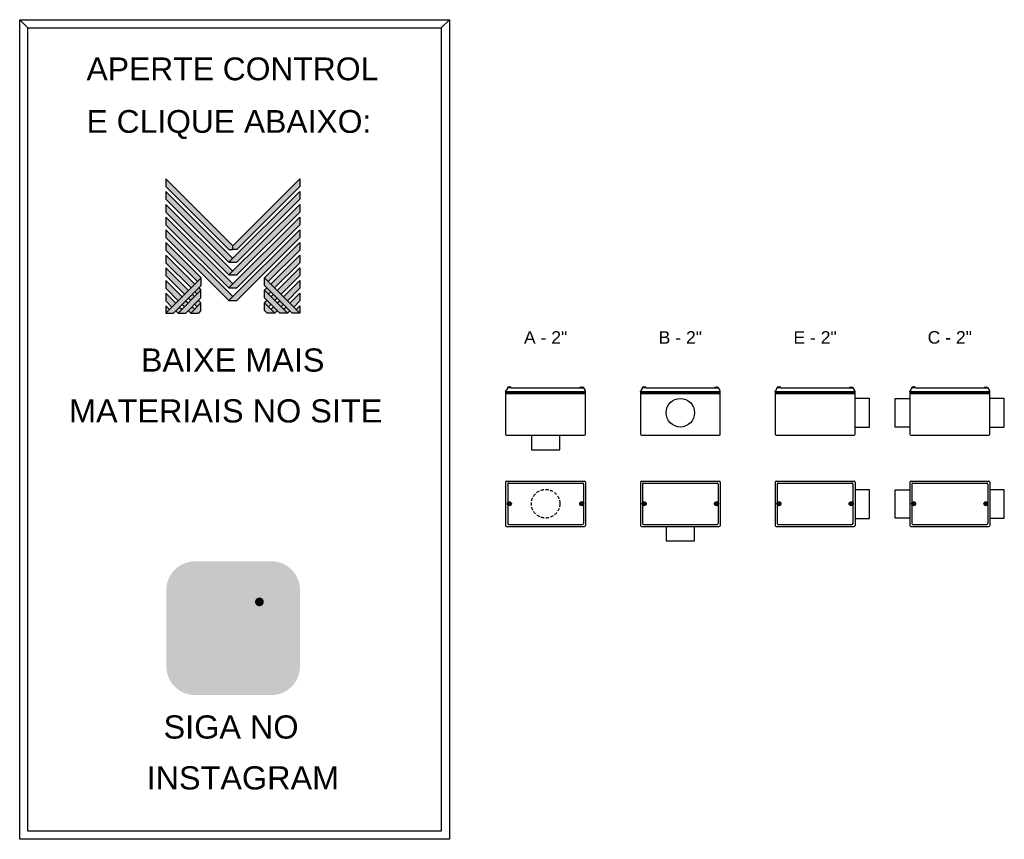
# Model space of a CAD drawing. Header units: millimetres. Extents: x -636 to 3467, y -194 to 1437.
# Tile 1 of 2: x -636 to 1323, y -194 to 1437. Entities that reach past the tile are written whole.
import ezdxf
from ezdxf.enums import TextEntityAlignment as Align

# ---------------------------------------------------------------- set-up
doc = ezdxf.new("R2010")
doc.units = ezdxf.units.MM
doc.linetypes.add('HIDDEN', pattern=[9.525, 6.35, -3.175])
for name, color, linetype in [('BUCHA DE PASSAGEM', 20, 'Continuous'), ('CONDULETE', 8, 'Continuous'), ('FURO VASADO', 251, 'HIDDEN'), ('logo01', 10, 'Continuous'), ('logo02', 250, 'Continuous')]:
    doc.layers.add(name, color=color, linetype=linetype)
doc.styles.get("Standard").update_dxf_attribs({"font": 'arial.ttf'})

# ---------------------------------------------------------------- blocks, each defined once
blk = doc.blocks.new('MESH')
at = {"layer": 'logo01'}
h = blk.add_hatch(color=256, dxfattribs=at)
h.dxf.hatch_style = 1
h.paths.add_polyline_path([(30046, 14087), (30046, 13835), (32119, 11769), (32248, 11769), (32248, 11893)])
h.paths.add_polyline_path([(30046, 13670), (30046, 13418), (32121, 11349), (32248, 11475)])
h.paths.add_polyline_path([(30046, 13253), (30046, 13001), (32121, 10932), (32248, 11058)])
h.paths.add_polyline_path([(30046, 12835), (30046, 12583), (32121, 10515), (32248, 10641)])
h.paths.add_polyline_path([(30046, 12418), (30046, 12166), (32121, 10097), (32248, 10223)])
h.paths.add_polyline_path([(30046, 12001), (30046, 11749), (31084, 10714), (31211, 10840)])
h.paths.add_polyline_path([(30046, 11583), (30046, 11331), (30875, 10505), (31001, 10631)])
h.paths.add_polyline_path([(30046, 11166), (30046, 10914), (30666, 10296), (30792, 10422)])
h.paths.add_polyline_path([(30046, 10749), (30046, 10497), (30456, 10088), (30583, 10214)])
h.paths.add_polyline_path([(30046, 10331), (30046, 10079), (30247, 9879), (30373, 10005)])
h.paths.add_polyline_path([(30164, 9796), (30046, 9914), (30046, 9679)])
h.paths.add_polyline_path([(30574, 9805), (30500, 9879), (30373, 9753), (30448, 9679)])
h.paths.add_polyline_path([(30784, 10013), (30709, 10088), (30583, 9962), (30657, 9887)])
h.paths.add_polyline_path([(30993, 9805), (30910, 9887), (30784, 9761), (30867, 9679)])
h.paths.add_polyline_path([(30993, 10222), (30918, 10296), (30792, 10170), (30867, 10096)])
h.paths.add_polyline_path([(31119, 10096), (30993, 9970), (31076, 9887), (31202, 10013)])
h.paths.add_polyline_path([(31202, 10431), (31128, 10505), (31001, 10379), (31076, 10305)], flags=17)
h.paths.add_polyline_path([(33284, 10840), (33284, 10588), (34196, 9679), (34449, 9679)])
h.paths.add_polyline_path([(33293, 10431), (33293, 10179), (33794, 9679), (34047, 9679)])
h.paths.add_polyline_path([(33293, 10013), (33293, 9761), (33376, 9679), (33628, 9679)], flags=17)
at = {"layer": 'logo02'}
h = blk.add_hatch(color=256, dxfattribs=at)
h.dxf.hatch_style = 1
h.paths.add_polyline_path([(34449, 13835), (34449, 14087), (32248, 11893), (32248, 11769), (32376, 11769)])
h.paths.add_polyline_path([(34449, 13418), (34449, 13670), (32121, 11349), (32374, 11349)])
h.paths.add_polyline_path([(34449, 13001), (34449, 13253), (32121, 10932), (32374, 10932)])
h.paths.add_polyline_path([(34449, 12583), (34449, 12835), (32121, 10515), (32374, 10515)])
h.paths.add_polyline_path([(34449, 12166), (34449, 12418), (32121, 10097), (32374, 10097)])
h.paths.add_polyline_path([(34449, 11749), (34449, 12001), (33284, 10840), (33411, 10714)], flags=17)
h.paths.add_polyline_path([(34449, 11331), (34449, 11583), (33494, 10631), (33620, 10505)], flags=17)
h.paths.add_polyline_path([(34449, 10914), (34449, 11166), (33703, 10422), (33829, 10296)], flags=17)
h.paths.add_polyline_path([(34449, 10497), (34449, 10749), (33912, 10214), (34039, 10088)])
h.paths.add_polyline_path([(34449, 10331), (34122, 10005), (34248, 9879), (34449, 10079)])
h.paths.add_polyline_path([(33577, 10296), (33502, 10222), (33628, 10096), (33703, 10170)])
h.paths.add_polyline_path([(33367, 10505), (33293, 10431), (33419, 10305), (33494, 10379)], flags=17)
h.paths.add_polyline_path([(33376, 10096), (33293, 10013), (33419, 9887), (33502, 9970)])
h.paths.add_polyline_path([(33786, 10088), (33711, 10013), (33838, 9887), (33912, 9962)])
h.paths.add_polyline_path([(33585, 9887), (33502, 9805), (33628, 9679), (33711, 9761)])
h.paths.add_polyline_path([(33995, 9879), (33921, 9805), (34047, 9679), (34122, 9753)])
h.paths.add_polyline_path([(34449, 9914), (34331, 9796), (34449, 9679)])
h.paths.add_polyline_path([(31202, 10013), (30867, 9679), (31119, 9679), (31202, 9761)], flags=17)
h.paths.add_polyline_path([(31202, 10179), (31202, 10431), (30448, 9679), (30701, 9679)])
h.paths.add_polyline_path([(31211, 10588), (31211, 10840), (30046, 9679), (30299, 9679)])
at = {"layer": 'logo01'}
for p, q in [((30046, 14087), (30046, 13835)), ((30046, 14087), (32248, 11893)), ((30046, 13835), (32119, 11769)), ((30046, 13670), (30046, 13418)), ((30046, 13670), (32248, 11475)), ((30046, 13418), (32121, 11349)), ((30046, 13253), (30046, 13001)), ((30046, 13253), (32248, 11058)), ((30046, 13001), (32121, 10932)), ((30046, 12835), (30046, 12583)), ((30046, 12835), (32248, 10641)), ((30046, 12583), (32121, 10515)), ((30046, 12418), (30046, 12166)), ((30046, 12418), (32248, 10223)), ((30046, 12166), (32121, 10097)), ((30046, 12001), (30046, 11749)), ((30046, 12001), (31211, 10840)), ((30046, 11749), (31084, 10714)), ((32119, 11769), (32248, 11769)), ((30046, 11583), (30046, 11331)), ((30046, 11583), (31001, 10631)), ((30046, 11331), (30875, 10505)), ((30046, 11166), (30046, 10914)), ((30046, 11166), (30792, 10422)), ((30046, 10914), (30666, 10296)), ((30046, 10749), (30046, 10497)), ((30046, 10749), (30583, 10214)), ((33284, 10840), (34449, 9679)), ((33284, 10588), (33284, 10840)), ((30046, 10497), (30456, 10088)), ((31001, 10379), (31076, 10305)), ((31128, 10505), (31202, 10431)), ((33284, 10588), (34196, 9679)), ((33293, 10431), (34047, 9679)), ((33293, 10179), (33293, 10431)), ((30046, 10331), (30046, 10079)), ((30046, 10331), (30373, 10005)), ((30046, 10079), (30247, 9879)), ((30709, 10088), (30784, 10013)), ((30792, 10170), (30867, 10096)), ((30918, 10296), (30993, 10222)), ((31119, 10096), (31202, 10013)), ((33293, 10179), (33794, 9679)), ((30046, 9914), (30046, 9679)), ((30046, 9914), (30164, 9796)), ((30373, 9753), (30448, 9679)), ((30500, 9879), (30574, 9805)), ((30583, 9962), (30657, 9887)), ((30784, 9761), (30867, 9679)), ((30910, 9887), (30993, 9805)), ((30993, 9970), (31076, 9887)), ((33293, 10013), (33628, 9679)), ((33293, 9761), (33293, 10013)), ((33293, 9761), (33376, 9679)), ((33628, 9679), (33376, 9679)), ((34047, 9679), (33794, 9679)), ((34449, 9679), (34196, 9679))]:
    blk.add_line(p, q, dxfattribs=at)
at = {"layer": 'logo02'}
for p, q in [((34449, 14087), (32248, 11893)), ((34449, 14087), (34449, 13835)), ((34449, 13670), (32121, 11349)), ((34449, 13835), (32376, 11769)), ((34449, 13670), (34449, 13418)), ((34449, 13418), (32374, 11349)), ((34449, 13253), (32121, 10932)), ((34449, 13001), (32374, 10932)), ((34449, 13253), (34449, 13001)), ((34449, 12835), (32121, 10515)), ((34449, 12835), (34449, 12583)), ((34449, 12418), (32121, 10097)), ((34449, 12583), (32374, 10515)), ((34449, 12418), (34449, 12166)), ((34449, 12166), (32374, 10097)), ((34449, 12001), (33284, 10840)), ((34449, 12001), (34449, 11749)), ((32248, 11769), (32248, 11893)), ((32376, 11769), (32248, 11769)), ((34449, 11749), (33411, 10714)), ((32121, 11349), (32374, 11349)), ((34449, 11583), (33494, 10631)), ((34449, 11331), (33620, 10505)), ((34449, 11583), (34449, 11331)), ((34449, 11166), (33703, 10422)), ((34449, 11166), (34449, 10914)), ((31211, 10840), (30046, 9679)), ((31211, 10588), (31211, 10840)), ((32121, 10932), (32374, 10932)), ((34449, 10914), (33829, 10296)), ((34449, 10749), (33912, 10214)), ((34449, 10749), (34449, 10497)), ((31211, 10588), (30299, 9679)), ((31202, 10431), (30448, 9679)), ((31202, 10179), (31202, 10431)), ((32121, 10515), (32374, 10515)), ((33367, 10505), (33293, 10431)), ((33494, 10379), (33419, 10305)), ((34449, 10497), (34039, 10088)), ((31202, 10179), (30701, 9679)), ((32121, 10097), (32374, 10097)), ((33376, 10096), (33293, 10013)), ((33577, 10296), (33502, 10222)), ((33703, 10170), (33628, 10096)), ((33786, 10088), (33711, 10013)), ((34449, 10331), (34122, 10005)), ((34449, 10079), (34248, 9879)), ((34449, 10331), (34449, 10079)), ((31202, 10013), (30867, 9679)), ((31202, 9761), (31119, 9679)), ((31202, 9761), (31202, 10013)), ((33502, 9970), (33419, 9887)), ((33585, 9887), (33502, 9805)), ((33711, 9761), (33628, 9679)), ((33912, 9962), (33838, 9887)), ((33995, 9879), (33921, 9805)), ((34122, 9753), (34047, 9679)), ((34449, 9914), (34331, 9796)), ((34449, 9914), (34449, 9679)), ((30046, 9679), (30299, 9679)), ((30448, 9679), (30701, 9679)), ((30867, 9679), (31119, 9679))]:
    blk.add_line(p, q, dxfattribs=at)

msp = doc.modelspace()

# ---------------------------------------------------------------- hatches: boundary and pattern name
at = {"layer": 'BUCHA DE PASSAGEM'}
h = msp.add_hatch(color=18, dxfattribs=at)
h.dxf.hatch_style = 1
h.paths.add_polyline_path([(-135.6, 359.5), (-287.3, 359.5, 0.414214), (-344.4, 302.4), (-344.4, 150.3, 0.414214), (-287.3, 93.2), (-135.6, 93.2, 0.414214), (-78.5, 150.3), (-78.5, 302.4, 0.414214)])
h.paths.add_polyline_path([(-248.3, 322.5), (-174.5, 322.5, -0.414214), (-115.5, 263.4), (-115.5, 189.3, -0.414214), (-174.5, 130.2), (-248.3, 130.2, -0.414214), (-307.4, 189.3), (-307.4, 263.4, -0.414214)], flags=16)
h.paths.add_polyline_path([(-248.3, 304.9), (-174.5, 304.9, -0.414214), (-133, 263.4), (-133, 189.3, -0.414214), (-174.5, 147.8), (-248.3, 147.8, -0.414214), (-289.9, 189.3), (-289.9, 263.4, -0.414214)], flags=0)
h.paths.add_polyline_path([(-166.2, 226.3, -1), (-256.6, 226.3, -1)], flags=0)
h.paths.add_polyline_path([(-183.8, 226.3, -1), (-239.1, 226.3, -1)], flags=0)
h.paths.add_polyline_path([(-150.5, 278.6, -1), (-168, 278.6, -1)], flags=0)
h.paths.add_polyline_path([(-174.5, 304.9), (-248.3, 304.9, 0.414214), (-289.9, 263.4), (-289.9, 189.3, 0.414214), (-248.3, 147.8), (-174.5, 147.8, 0.414214), (-133, 189.3), (-133, 263.4, 0.414214)], flags=0)
h.paths.add_polyline_path([(-239.1, 226.3, 1), (-183.8, 226.3, 1)], flags=0)
h = msp.add_hatch(color=0, dxfattribs=at)
h.dxf.hatch_style = 1
h.paths.add_polyline_path([(-248.3, 322.5, 0.414214), (-307.4, 263.4), (-307.4, 189.3, 0.414214), (-248.3, 130.2), (-174.5, 130.2, 0.414214), (-115.5, 189.3), (-115.5, 263.4, 0.414214), (-174.5, 322.5)])
h.paths.add_polyline_path([(-150.5, 278.6, -1), (-168, 278.6, -1)], flags=16)
h.paths.add_polyline_path([(-166.2, 226.3, -1), (-256.6, 226.3, -1)], flags=16)
h.paths.add_polyline_path([(-183.8, 226.3, -1), (-239.1, 226.3, -1)], flags=0)
h = msp.add_hatch(color=18, dxfattribs=at)
h.dxf.hatch_style = 1
h.paths.add_polyline_path([(-174.5, 304.9), (-248.3, 304.9, 0.414214), (-289.9, 263.4), (-289.9, 189.3, 0.414214), (-248.3, 147.8), (-174.5, 147.8, 0.414214), (-133, 189.3), (-133, 263.4, 0.414214)])
h.paths.add_polyline_path([(-166.2, 226.3, -1), (-256.6, 226.3, -1)], flags=16)
h.paths.add_polyline_path([(-183.8, 226.3, -1), (-239.1, 226.3, -1)], flags=0)
h.paths.add_polyline_path([(-168, 278.6, -1), (-150.5, 278.6, -1)], flags=16)
h.paths.add_polyline_path([(-183.8, 226.3, 1), (-239.1, 226.3, 1)], flags=0)
h = msp.add_hatch(color=0, dxfattribs=at)
h.dxf.hatch_style = 1
h.paths.add_polyline_path([(-150.5, 278.6, 1), (-168, 278.6, 1)])
h = msp.add_hatch(color=0, dxfattribs=at)
h.dxf.hatch_style = 1
h.paths.add_polyline_path([(-256.6, 226.3, 1), (-166.2, 226.3, 1)])
h.paths.add_polyline_path([(-183.8, 226.3, -1), (-239.1, 226.3, -1)], flags=16)
h = msp.add_hatch(color=18, dxfattribs=at)
h.dxf.hatch_style = 1
h.paths.add_polyline_path([(-239.1, 226.3, 1), (-183.8, 226.3, 1)])

# ---------------------------------------------------------------- linework, layer by layer
for p, q in [((-619.8, 1420.8), (-636.1, 1437.1)), ((202.5, 1420.8), (218.8, 1437.1))]:
    msp.add_line(p, q, dxfattribs=at)
for points in [[(-636.1, 1437.1), (218.8, 1437.1), (218.8, -193.8), (-636.1, -193.8)], [(-619.8, 1420.8), (202.5, 1420.8), (202.5, -177.4), (-619.8, -177.4)]]:
    msp.add_lwpolyline(points, close=True, dxfattribs=at)
at = {"layer": 'CONDULETE'}
for p, q in [((337.7, 706), (337.6, 706.6)), ((338.2, 705.8), (337.9, 705.8)), ((338.2, 705.8), (338.5, 705.8)), ((338.7, 706), (338.7, 706.6)), ((481.4, 706), (481.4, 706.6)), ((481.9, 705.8), (481.6, 705.8)), ((481.9, 705.8), (482.2, 705.8)), ((482.4, 706), (482.5, 706.6)), ((605.7, 706), (605.6, 706.6)), ((606.2, 705.8), (605.9, 705.8)), ((606.2, 705.8), (606.5, 705.8)), ((606.7, 706), (606.7, 706.6)), ((749.4, 706), (749.4, 706.6)), ((749.9, 705.8), (749.6, 705.8)), ((749.9, 705.8), (750.2, 705.8)), ((750.4, 706), (750.5, 706.6)), ((873.7, 706), (873.6, 706.6)), ((874.2, 705.8), (873.9, 705.8)), ((874.2, 705.8), (874.5, 705.8)), ((874.7, 706), (874.7, 706.6)), ((1017.4, 706), (1017.4, 706.6)), ((1017.9, 705.8), (1017.6, 705.8)), ((1017.9, 705.8), (1018.2, 705.8)), ((1018.4, 706), (1018.5, 706.6)), ((1141.7, 706), (1141.6, 706.6)), ((1142.2, 705.8), (1141.9, 705.8)), ((1142.2, 705.8), (1142.5, 705.8)), ((1142.7, 706), (1142.7, 706.6)), ((1285.4, 706), (1285.4, 706.6)), ((1285.9, 705.8), (1285.6, 705.8)), ((1285.9, 705.8), (1286.3, 705.8)), ((1286.4, 706), (1286.5, 706.6)), ((330.6, 697.5), (331.3, 699.2)), ((330.6, 697.5), (330.6, 612.4)), ((330.6, 697.5), (489.6, 697.5)), ((330.6, 695), (489.6, 695)), ((330.6, 693.4), (489.6, 693.4)), ((334.6, 704.4), (331.3, 699.2)), ((341.9, 704.4), (334.4, 704.4)), ((341.9, 704.4), (478.2, 704.4)), ((478.2, 704.4), (485.7, 704.4)), ((485.5, 704.4), (488.8, 699.2)), ((489.6, 697.5), (488.8, 699.2)), ((489.6, 612.4), (489.6, 697.5)), ((598.6, 697.5), (599.3, 699.2)), ((598.6, 697.5), (598.6, 612.4)), ((598.6, 697.5), (757.6, 697.5)), ((598.6, 695), (757.6, 695)), ((598.6, 693.4), (757.6, 693.4)), ((602.6, 704.4), (599.3, 699.2)), ((609.9, 704.4), (602.4, 704.4)), ((609.9, 704.4), (746.2, 704.4)), ((746.2, 704.4), (753.7, 704.4)), ((753.5, 704.4), (756.8, 699.2)), ((757.6, 697.5), (756.8, 699.2)), ((757.6, 612.4), (757.6, 697.5)), ((866.6, 697.5), (867.3, 699.2)), ((866.6, 697.5), (866.6, 612.4)), ((866.6, 697.5), (1025.6, 697.5)), ((866.6, 695), (1025.6, 695)), ((866.6, 693.4), (1025.6, 693.4)), ((870.6, 704.4), (867.3, 699.2)), ((877.9, 704.4), (870.4, 704.4)), ((877.9, 704.4), (1014.2, 704.4)), ((1014.2, 704.4), (1021.7, 704.4)), ((1021.5, 704.4), (1024.8, 699.2)), ((1025.6, 697.5), (1024.8, 699.2)), ((1025.6, 612.4), (1025.6, 697.5)), ((1134.6, 697.5), (1135.3, 699.2)), ((1134.6, 697.5), (1134.6, 612.4)), ((1134.6, 697.5), (1293.6, 697.5)), ((1134.6, 695), (1293.6, 695)), ((1134.6, 693.4), (1293.6, 693.4)), ((1138.6, 704.4), (1135.3, 699.2)), ((1145.9, 704.4), (1138.4, 704.4)), ((1145.9, 704.4), (1282.2, 704.4)), ((1282.2, 704.4), (1289.7, 704.4)), ((1289.5, 704.4), (1292.8, 699.2)), ((1293.6, 697.5), (1292.8, 699.2)), ((1293.6, 612.4), (1293.6, 697.5)), ((1054.6, 683.4), (1025.6, 683.4)), ((1054.6, 626.6), (1054.6, 683.4)), ((1105.6, 626.6), (1105.6, 683.4)), ((1105.6, 683.4), (1134.6, 683.4)), ((1322.6, 683.4), (1293.6, 683.4)), ((1322.6, 626.6), (1322.6, 683.4)), ((332.6, 610.4), (487.6, 610.4)), ((381.7, 610.4), (381.7, 581.4)), ((438.5, 581.4), (438.5, 610.4)), ((600.6, 610.4), (755.6, 610.4)), ((868.6, 610.4), (1023.6, 610.4)), ((1025.6, 626.6), (1054.6, 626.6)), ((1134.6, 626.6), (1105.6, 626.6)), ((1136.6, 610.4), (1291.6, 610.4)), ((1293.6, 626.6), (1322.6, 626.6)), ((381.7, 581.4), (438.5, 581.4)), ((330.6, 516.9), (330.6, 430.9)), ((332.6, 518.9), (487.6, 518.9)), ((334.6, 513.2), (334.6, 475.8)), ((336.6, 515.2), (483.5, 515.2)), ((485.5, 513.2), (485.5, 475.8)), ((489.6, 516.9), (489.6, 430.9)), ((598.6, 516.9), (598.6, 430.9)), ((600.6, 518.9), (755.6, 518.9)), ((602.6, 513.2), (602.6, 475.8)), ((604.6, 515.2), (751.5, 515.2)), ((753.5, 513.2), (753.5, 475.8)), ((757.6, 516.9), (757.6, 430.9)), ((866.6, 516.9), (866.6, 430.9)), ((868.6, 518.9), (1023.6, 518.9)), ((870.6, 513.2), (870.6, 475.8)), ((872.6, 515.2), (1019.5, 515.2)), ((1021.5, 513.2), (1021.5, 475.8)), ((1025.6, 516.9), (1025.6, 430.9)), ((1134.6, 516.9), (1134.6, 430.9)), ((1136.6, 518.9), (1291.6, 518.9)), ((1138.6, 513.2), (1138.6, 475.8)), ((1140.6, 515.2), (1287.5, 515.2)), ((1289.5, 513.2), (1289.5, 475.8)), ((1293.6, 516.9), (1293.6, 430.9)), ((1054.6, 501.4), (1025.6, 501.4)), ((1054.6, 444.6), (1054.6, 501.4)), ((1105.6, 445.1), (1105.6, 501.9)), ((1105.6, 501.9), (1134.6, 501.9)), ((1322.6, 501.9), (1293.6, 501.9)), ((1322.6, 445.1), (1322.6, 501.9)), ((334.6, 472.1), (334.6, 434.7)), ((336.2, 473.9), (336.2, 474.3)), ((336.2, 473.9), (336.2, 473.6)), ((336.4, 474.5), (337.4, 474.5)), ((336.4, 473.4), (337.4, 473.4)), ((337.6, 475.7), (337.6, 474.7)), ((337.6, 472.2), (337.6, 473.2)), ((338.2, 475.9), (337.8, 475.9)), ((338.2, 472), (337.8, 472)), ((338.2, 475.9), (338.5, 475.9)), ((338.2, 472), (338.5, 472)), ((338.7, 475.7), (338.7, 474.7)), ((338.7, 472.2), (338.7, 473.2)), ((340, 474.5), (338.9, 474.5)), ((340, 473.4), (338.9, 473.4)), ((340.2, 473.9), (340.2, 474.3)), ((340.2, 473.9), (340.2, 473.6)), ((479.9, 473.9), (479.9, 474.3)), ((479.9, 473.9), (479.9, 473.6)), ((480.1, 474.5), (481.2, 474.5)), ((480.1, 473.4), (481.2, 473.4)), ((481.4, 475.7), (481.4, 474.7)), ((481.4, 472.2), (481.4, 473.2)), ((481.9, 475.9), (481.6, 475.9)), ((481.9, 472), (481.6, 472)), ((481.9, 475.9), (482.3, 475.9)), ((481.9, 472), (482.3, 472)), ((482.5, 475.7), (482.5, 474.7)), ((482.5, 472.2), (482.5, 473.2)), ((483.7, 474.5), (482.7, 474.5)), ((483.7, 473.4), (482.7, 473.4)), ((483.9, 473.9), (483.9, 474.3)), ((483.9, 473.9), (483.9, 473.6)), ((485.5, 472.1), (485.5, 434.7)), ((485.5, 470.1), (485.5, 434.7)), ((602.6, 472.1), (602.6, 434.7)), ((604.2, 473.9), (604.2, 474.3)), ((604.2, 473.9), (604.2, 473.6)), ((604.4, 474.5), (605.4, 474.5)), ((604.4, 473.4), (605.4, 473.4)), ((605.6, 475.7), (605.6, 474.7)), ((605.6, 472.2), (605.6, 473.2)), ((606.2, 475.9), (605.8, 475.9)), ((606.2, 472), (605.8, 472)), ((606.2, 475.9), (606.5, 475.9)), ((606.2, 472), (606.5, 472)), ((606.7, 475.7), (606.7, 474.7)), ((606.7, 472.2), (606.7, 473.2)), ((608, 474.5), (606.9, 474.5)), ((608, 473.4), (606.9, 473.4)), ((608.2, 473.9), (608.2, 474.3)), ((608.2, 473.9), (608.2, 473.6)), ((747.9, 473.9), (747.9, 474.3)), ((747.9, 473.9), (747.9, 473.6)), ((748.1, 474.5), (749.2, 474.5)), ((748.1, 473.4), (749.2, 473.4)), ((749.4, 475.7), (749.4, 474.7)), ((749.4, 472.2), (749.4, 473.2)), ((749.9, 475.9), (749.6, 475.9)), ((749.9, 472), (749.6, 472)), ((749.9, 475.9), (750.3, 475.9)), ((749.9, 472), (750.3, 472)), ((750.5, 475.7), (750.5, 474.7)), ((750.5, 472.2), (750.5, 473.2)), ((751.7, 474.5), (750.7, 474.5)), ((751.7, 473.4), (750.7, 473.4)), ((751.9, 473.9), (751.9, 474.3)), ((751.9, 473.9), (751.9, 473.6)), ((753.5, 472.1), (753.5, 434.7)), ((753.5, 470.1), (753.5, 434.7)), ((870.6, 472.1), (870.6, 434.7)), ((872.2, 473.9), (872.2, 474.3)), ((872.2, 473.9), (872.2, 473.6)), ((872.4, 474.5), (873.4, 474.5)), ((872.4, 473.4), (873.4, 473.4)), ((873.6, 475.7), (873.6, 474.7)), ((873.6, 472.2), (873.6, 473.2)), ((874.2, 475.9), (873.8, 475.9)), ((874.2, 472), (873.8, 472)), ((874.2, 475.9), (874.5, 475.9)), ((874.2, 472), (874.5, 472)), ((874.7, 475.7), (874.7, 474.7)), ((874.7, 472.2), (874.7, 473.2)), ((876, 474.5), (874.9, 474.5)), ((876, 473.4), (874.9, 473.4)), ((876.2, 473.9), (876.2, 474.3)), ((876.2, 473.9), (876.2, 473.6)), ((1015.9, 473.9), (1015.9, 474.3)), ((1015.9, 473.9), (1015.9, 473.6)), ((1016.1, 474.5), (1017.2, 474.5)), ((1016.1, 473.4), (1017.2, 473.4)), ((1017.4, 475.7), (1017.4, 474.7)), ((1017.4, 472.2), (1017.4, 473.2)), ((1017.9, 475.9), (1017.6, 475.9)), ((1017.9, 472), (1017.6, 472)), ((1017.9, 475.9), (1018.3, 475.9)), ((1017.9, 472), (1018.3, 472)), ((1018.5, 475.7), (1018.5, 474.7)), ((1018.5, 472.2), (1018.5, 473.2)), ((1019.7, 474.5), (1018.7, 474.5)), ((1019.7, 473.4), (1018.7, 473.4)), ((1019.9, 473.9), (1019.9, 474.3)), ((1019.9, 473.9), (1019.9, 473.6)), ((1021.5, 472.1), (1021.5, 434.7)), ((1021.5, 470.1), (1021.5, 434.7)), ((1138.6, 472.1), (1138.6, 434.7)), ((1140.2, 473.9), (1140.2, 474.3)), ((1140.2, 473.9), (1140.2, 473.6)), ((1140.4, 474.5), (1141.4, 474.5)), ((1140.4, 473.4), (1141.4, 473.4)), ((1141.6, 475.7), (1141.6, 474.7)), ((1141.6, 472.2), (1141.6, 473.2)), ((1142.2, 475.9), (1141.8, 475.9)), ((1142.2, 472), (1141.8, 472)), ((1142.2, 475.9), (1142.5, 475.9)), ((1142.2, 472), (1142.5, 472)), ((1142.7, 475.7), (1142.7, 474.7)), ((1142.7, 472.2), (1142.7, 473.2)), ((1144, 474.5), (1142.9, 474.5)), ((1144, 473.4), (1142.9, 473.4)), ((1144.2, 473.9), (1144.2, 474.3)), ((1144.2, 473.9), (1144.2, 473.6)), ((1283.9, 473.9), (1283.9, 474.3)), ((1283.9, 473.9), (1283.9, 473.6)), ((1284.1, 474.5), (1285.2, 474.5)), ((1284.1, 473.4), (1285.2, 473.4)), ((1285.4, 475.7), (1285.4, 474.7)), ((1285.4, 472.2), (1285.4, 473.2)), ((1285.9, 475.9), (1285.6, 475.9)), ((1285.9, 472), (1285.6, 472)), ((1285.9, 475.9), (1286.3, 475.9)), ((1285.9, 472), (1286.3, 472)), ((1286.5, 475.7), (1286.5, 474.7)), ((1286.5, 472.2), (1286.5, 473.2)), ((1287.7, 474.5), (1286.7, 474.5)), ((1287.7, 473.4), (1286.7, 473.4)), ((1287.9, 473.9), (1287.9, 474.3)), ((1287.9, 473.9), (1287.9, 473.6)), ((1289.5, 472.1), (1289.5, 434.7)), ((1289.5, 470.1), (1289.5, 434.7)), ((336.6, 432.7), (483.5, 432.7)), ((604.6, 432.7), (751.5, 432.7)), ((872.6, 432.7), (1019.5, 432.7)), ((1025.6, 444.6), (1054.6, 444.6)), ((1134.6, 445.1), (1105.6, 445.1)), ((1140.6, 432.7), (1287.5, 432.7)), ((1293.6, 445.1), (1322.6, 445.1)), ((332.6, 428.9), (487.6, 428.9)), ((600.6, 428.9), (755.6, 428.9)), ((649.7, 428.9), (649.7, 399.9)), ((706.5, 399.9), (706.5, 428.9)), ((868.6, 428.9), (1023.6, 428.9)), ((1136.6, 428.9), (1291.6, 428.9)), ((649.7, 399.9), (706.5, 399.9))]:
    msp.add_line(p, q, dxfattribs=at)
for centre, radius in [((678.1, 655), 28.4), ((338.2, 473.9), 3.99), ((481.9, 473.9), 3.99), ((606.2, 473.9), 3.99), ((749.9, 473.9), 3.99), ((874.2, 473.9), 3.99), ((1017.9, 473.9), 3.99), ((1142.2, 473.9), 3.99), ((1285.9, 473.9), 3.99)]:
    msp.add_circle(centre, radius, dxfattribs=at)
for centre, radius, start, end in [((337.4, 706.6), 0.2, 5.1527, 97.0004), ((337.9, 706), 0.2, 185.1527, 270), ((338.5, 706), 0.2, 270, 354.8473), ((338.9, 706.6), 0.2, 82.9996, 174.8473), ((481.2, 706.6), 0.2, 5.1527, 97.0004), ((481.6, 706), 0.2, 185.1527, 270), ((482.2, 706), 0.2, 270, 354.8473), ((482.7, 706.6), 0.2, 82.9996, 174.8473), ((605.4, 706.6), 0.2, 5.1527, 97.0004), ((605.9, 706), 0.2, 185.1527, 270), ((606.5, 706), 0.2, 270, 354.8473), ((606.9, 706.6), 0.2, 82.9996, 174.8473), ((749.2, 706.6), 0.2, 5.1527, 97.0004), ((749.6, 706), 0.2, 185.1527, 270), ((750.2, 706), 0.2, 270, 354.8473), ((750.7, 706.6), 0.2, 82.9996, 174.8473), ((873.4, 706.6), 0.2, 5.1527, 97.0004), ((873.9, 706), 0.2, 185.1527, 270), ((874.5, 706), 0.2, 270, 354.8473), ((874.9, 706.6), 0.2, 82.9996, 174.8473), ((1017.2, 706.6), 0.2, 5.1527, 97.0004), ((1017.6, 706), 0.2, 185.1527, 270), ((1018.2, 706), 0.2, 270, 354.8473), ((1018.7, 706.6), 0.2, 82.9996, 174.8473), ((1141.4, 706.6), 0.2, 5.1527, 97.0004), ((1141.9, 706), 0.2, 185.1527, 270), ((1142.5, 706), 0.2, 270, 354.8473), ((1142.9, 706.6), 0.2, 82.9996, 174.8473), ((1285.2, 706.6), 0.2, 5.1527, 97.0004), ((1285.6, 706), 0.2, 185.1527, 270), ((1286.3, 706), 0.2, 270, 354.8473), ((1286.7, 706.6), 0.2, 82.9996, 174.8473), ((334.4, 704.6), 0.2, 170.9615, 270), ((341.9, 704.6), 0.2, 270, 9.0385), ((478.2, 704.6), 0.2, 170.9615, 270), ((485.7, 704.6), 0.2, 270, 9.0385), ((602.4, 704.6), 0.2, 170.9615, 270), ((609.9, 704.6), 0.2, 270, 9.0385), ((746.2, 704.6), 0.2, 170.9615, 270), ((753.7, 704.6), 0.2, 270, 9.0385), ((870.4, 704.6), 0.2, 170.9615, 270), ((877.9, 704.6), 0.2, 270, 9.0385), ((1014.2, 704.6), 0.2, 170.9615, 270), ((1021.7, 704.6), 0.2, 270, 9.0385), ((1138.4, 704.6), 0.2, 170.9615, 270), ((1145.9, 704.6), 0.2, 270, 9.0385), ((1282.2, 704.6), 0.2, 170.9615, 270), ((1289.7, 704.6), 0.2, 270, 9.0385), ((332.6, 612.4), 2, 180, 270), ((487.6, 612.4), 2, 270, 0), ((600.6, 612.4), 2, 180, 270), ((755.6, 612.4), 2, 270, 0), ((868.6, 612.4), 2, 180, 270), ((1023.6, 612.4), 2, 270, 0), ((1136.6, 612.4), 2, 180, 270), ((1291.6, 612.4), 2, 270, 0), ((332.6, 516.9), 2, 90, 180), ((336.6, 513.2), 2, 90, 180), ((483.5, 513.2), 2, 0, 90), ((487.6, 516.9), 2, 0, 90), ((600.6, 516.9), 2, 90, 180), ((604.6, 513.2), 2, 90, 180), ((751.5, 513.2), 2, 0, 90), ((755.6, 516.9), 2, 0, 90), ((868.6, 516.9), 2, 90, 180), ((872.6, 513.2), 2, 90, 180), ((1019.5, 513.2), 2, 0, 90), ((1023.6, 516.9), 2, 0, 90), ((1136.6, 516.9), 2, 90, 180), ((1140.6, 513.2), 2, 90, 180), ((1287.5, 513.2), 2, 0, 90), ((1291.6, 516.9), 2, 0, 90), ((336.4, 474.3), 0.2, 90, 180), ((336.4, 473.6), 0.2, 180, 270), ((337.4, 474.7), 0.16, 270, 0), ((337.4, 473.2), 0.16, 0, 90), ((337.8, 475.7), 0.2, 90, 180), ((337.8, 472.2), 0.2, 180, 270), ((338.5, 475.7), 0.2, 0, 90), ((338.5, 472.2), 0.2, 270, 0), ((338.9, 474.7), 0.16, 180, 270), ((338.9, 473.2), 0.16, 90, 180), ((340, 474.3), 0.2, 0, 90), ((340, 473.6), 0.2, 270, 0), ((480.1, 474.3), 0.2, 90, 180), ((480.1, 473.6), 0.2, 180, 270), ((481.2, 474.7), 0.16, 270, 0), ((481.2, 473.2), 0.16, 0, 90), ((481.6, 475.7), 0.2, 90, 180), ((481.6, 472.2), 0.2, 180, 270), ((482.3, 475.7), 0.2, 0, 90), ((482.3, 472.2), 0.2, 270, 0), ((482.7, 474.7), 0.16, 180, 270), ((482.7, 473.2), 0.16, 90, 180), ((483.7, 474.3), 0.2, 0, 90), ((483.7, 473.6), 0.2, 270, 0), ((604.4, 474.3), 0.2, 90, 180), ((604.4, 473.6), 0.2, 180, 270), ((605.4, 474.7), 0.16, 270, 0), ((605.4, 473.2), 0.16, 0, 90), ((605.8, 475.7), 0.2, 90, 180), ((605.8, 472.2), 0.2, 180, 270), ((606.5, 475.7), 0.2, 0, 90), ((606.5, 472.2), 0.2, 270, 0), ((606.9, 474.7), 0.16, 180, 270), ((606.9, 473.2), 0.16, 90, 180), ((608, 474.3), 0.2, 0, 90), ((608, 473.6), 0.2, 270, 0), ((748.1, 474.3), 0.2, 90, 180), ((748.1, 473.6), 0.2, 180, 270), ((749.2, 474.7), 0.16, 270, 0), ((749.2, 473.2), 0.16, 0, 90), ((749.6, 475.7), 0.2, 90, 180), ((749.6, 472.2), 0.2, 180, 270), ((750.3, 475.7), 0.2, 0, 90), ((750.3, 472.2), 0.2, 270, 0), ((750.7, 474.7), 0.16, 180, 270), ((750.7, 473.2), 0.16, 90, 180), ((751.7, 474.3), 0.2, 0, 90), ((751.7, 473.6), 0.2, 270, 0), ((872.4, 474.3), 0.2, 90, 180), ((872.4, 473.6), 0.2, 180, 270), ((873.4, 474.7), 0.16, 270, 0), ((873.4, 473.2), 0.16, 0, 90), ((873.8, 475.7), 0.2, 90, 180), ((873.8, 472.2), 0.2, 180, 270), ((874.5, 475.7), 0.2, 0, 90), ((874.5, 472.2), 0.2, 270, 0), ((874.9, 474.7), 0.16, 180, 270), ((874.9, 473.2), 0.16, 90, 180), ((876, 474.3), 0.2, 0, 90), ((876, 473.6), 0.2, 270, 0), ((1016.1, 474.3), 0.2, 90, 180), ((1016.1, 473.6), 0.2, 180, 270), ((1017.2, 474.7), 0.16, 270, 0), ((1017.2, 473.2), 0.16, 0, 90), ((1017.6, 475.7), 0.2, 90, 180), ((1017.6, 472.2), 0.2, 180, 270), ((1018.3, 475.7), 0.2, 0, 90), ((1018.3, 472.2), 0.2, 270, 0), ((1018.7, 474.7), 0.16, 180, 270), ((1018.7, 473.2), 0.16, 90, 180), ((1019.7, 474.3), 0.2, 0, 90), ((1019.7, 473.6), 0.2, 270, 0), ((1140.4, 474.3), 0.2, 90, 180), ((1140.4, 473.6), 0.2, 180, 270), ((1141.4, 474.7), 0.16, 270, 0), ((1141.4, 473.2), 0.16, 0, 90), ((1141.8, 475.7), 0.2, 90, 180), ((1141.8, 472.2), 0.2, 180, 270), ((1142.5, 475.7), 0.2, 0, 90), ((1142.5, 472.2), 0.2, 270, 0), ((1142.9, 474.7), 0.16, 180, 270), ((1142.9, 473.2), 0.16, 90, 180), ((1144, 474.3), 0.2, 0, 90), ((1144, 473.6), 0.2, 270, 0), ((1284.1, 474.3), 0.2, 90, 180), ((1284.1, 473.6), 0.2, 180, 270), ((1285.2, 474.7), 0.16, 270, 0), ((1285.2, 473.2), 0.16, 0, 90), ((1285.6, 475.7), 0.2, 90, 180), ((1285.6, 472.2), 0.2, 180, 270), ((1286.3, 475.7), 0.2, 0, 90), ((1286.3, 472.2), 0.2, 270, 0), ((1286.7, 474.7), 0.16, 180, 270), ((1286.7, 473.2), 0.16, 90, 180), ((1287.7, 474.3), 0.2, 0, 90), ((1287.7, 473.6), 0.2, 270, 0), ((332.6, 430.9), 2, 180, 270), ((336.6, 434.7), 2, 180, 270), ((483.5, 434.7), 2, 270, 0), ((487.6, 430.9), 2, 270, 0), ((600.6, 430.9), 2, 180, 270), ((604.6, 434.7), 2, 180, 270), ((751.5, 434.7), 2, 270, 0), ((755.6, 430.9), 2, 270, 0), ((868.6, 430.9), 2, 180, 270), ((872.6, 434.7), 2, 180, 270), ((1019.5, 434.7), 2, 270, 0), ((1023.6, 430.9), 2, 270, 0), ((1136.6, 430.9), 2, 180, 270), ((1140.6, 434.7), 2, 180, 270), ((1287.5, 434.7), 2, 270, 0), ((1291.6, 430.9), 2, 270, 0)]:
    msp.add_arc(centre, radius, start, end, dxfattribs=at)
for centre, start_param, end_param in [((338.2, 704.4), 1.770953, 3.045608), ((338.2, 704.4), 0.095985, 1.37064), ((606.2, 704.4), 1.770953, 3.045608), ((606.2, 704.4), 0.095985, 1.37064), ((874.2, 704.4), 1.770953, 3.045608), ((874.2, 704.4), 0.095985, 1.37064), ((1142.2, 704.4), 1.770953, 3.045608), ((1142.2, 704.4), 0.095985, 1.37064)]:
    msp.add_ellipse(centre, major_axis=(3.99, 0), ratio=0.605263, start_param=start_param, end_param=end_param, dxfattribs=at)
at = {"layer": 'CONDULETE', "extrusion": (0, 0, -1)}
for centre, start_param, end_param in [((481.9, 704.4), 0.095985, 1.37064), ((481.9, 704.4), 1.770953, 3.045608), ((749.9, 704.4), 0.095985, 1.37064), ((749.9, 704.4), 1.770953, 3.045608), ((1017.9, 704.4), 0.095985, 1.37064), ((1017.9, 704.4), 1.770953, 3.045608), ((1285.9, 704.4), 0.095985, 1.37064), ((1285.9, 704.4), 1.770953, 3.045608)]:
    msp.add_ellipse(centre, major_axis=(-3.99, 0), ratio=0.605263, start_param=start_param, end_param=end_param, dxfattribs=at)
at = {"layer": 'FURO VASADO', "linetype": 'HIDDEN'}
msp.add_circle((410.1, 473.9), 28.4, dxfattribs=at)

# ---------------------------------------------------------------- block references
at = {"xscale": 0.06057442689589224, "yscale": 0.06057442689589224, "zscale": 0.06057442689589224}
msp.add_blockref('MESH', (-2165.5, 266.9), dxfattribs=at)

# ---------------------------------------------------------------- texts
at = {"color": 1}
for s, p in [('A - 2"', (410.1, 805)), ('B - 2"', (678.1, 805)), ('E - 2"', (946.1, 805)), ('C - 2"', (1214.1, 805))]:
    msp.add_text(s, height=25, dxfattribs=at).set_placement(p, align=Align.MIDDLE)
at = {"layer": 'BUCHA DE PASSAGEM'}
for s, height, p in [('APERTE CONTROL', 45.317, (-503.1, 1316.6)), ('E CLIQUE ABAIXO:', 45.317, (-503.1, 1212)), ('BAIXE MAIS', 46.13, (-395.1, 736.8)), ('MATERIAIS NO SITE', 46.133, (-537.9, 635.6)), ('SIGA NO', 46.13, (-349.9, 6.7)), ('INSTAGRAM', 46.13, (-383.7, -94.6))]:
    msp.add_text(s, height=height, dxfattribs=at).set_placement(p)

doc.saveas('drawing.dxf')
